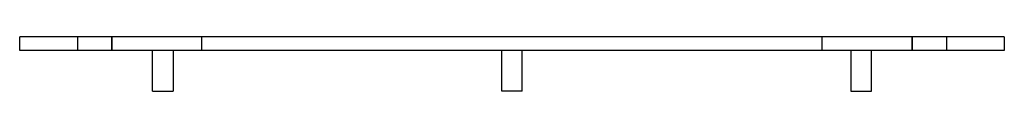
# Model space of a CAD drawing. Header units: millimetres. Extents: x -144 to 144, y -16 to 0.
import ezdxf

# ---------------------------------------------------------------- set-up
doc = ezdxf.new("R2010")
doc.units = ezdxf.units.MM
doc.layers.add('HIDDEN', color=7, linetype='Continuous')
doc.layers.add('THICK', color=7, linetype='Continuous')

msp = doc.modelspace()

# ---------------------------------------------------------------- linework, layer by layer
at = {"layer": 'HIDDEN'}
for p, q in [((-144.5, 0), (-144.5, 0)), ((-127.5, 0), (-127.5, -4)), ((-127.5, 0), (-127.5, -4)), ((-117.5, -4), (-117.5, 0)), ((-117.5, 0), (-117.5, -4)), ((-91, -4), (-91, 0)), ((91, -4), (91, 0)), ((117.5, -4), (117.5, 0)), ((117.5, 0), (117.5, -4)), ((127.5, 0), (127.5, -4)), ((127.5, 0), (127.5, -4)), ((144.5, 0), (144.5, 0)), ((-144.5, -4), (-144.5, -4)), ((144.5, -4), (144.5, -4))]:
    msp.add_line(p, q, dxfattribs=at)
at = {"layer": 'THICK'}
for p, q in [((-144.5, -4), (-144.5, 0)), ((144.5, 0), (-144.5, 0)), ((144.5, 0), (144.5, -4)), ((144.5, -4), (-144.5, -4)), ((-105.5, -16), (-105.5, -4)), ((-99.5, -4), (-99.5, -16)), ((-3, -16), (-3, -4)), ((3, -16), (3, -4)), ((99.5, -4), (99.5, -16)), ((105.5, -16), (105.5, -4)), ((-105.5, -16), (-99.5, -16)), ((0, -16), (-3, -16)), ((3, -16), (0, -16)), ((99.5, -16), (105.5, -16))]:
    msp.add_line(p, q, dxfattribs=at)

doc.saveas('drawing.dxf')
